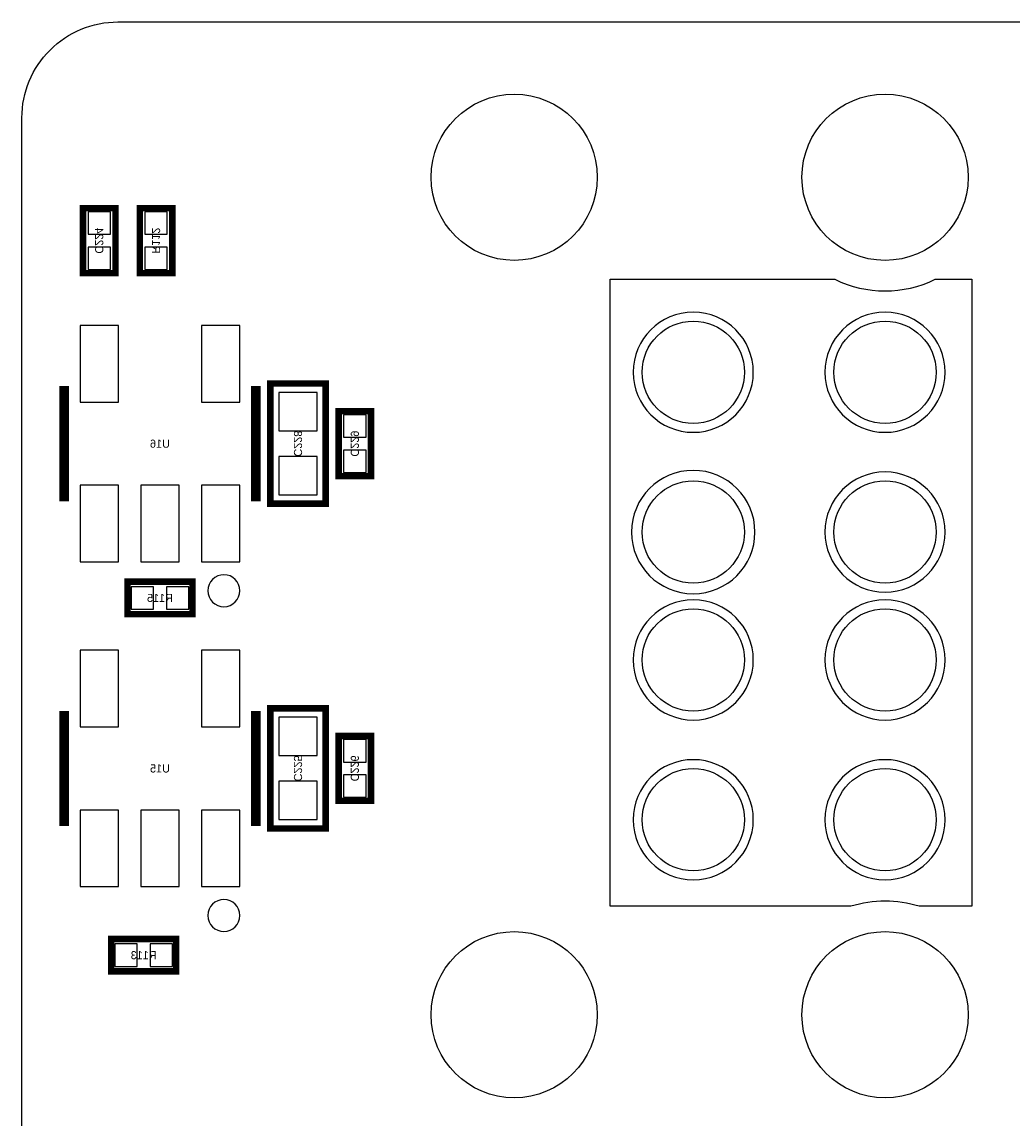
# Model space of a CAD drawing. Extents: x -7 to 92, y 0 to 100.
# Tile 3 of 16: x 0 to 15, y 39 to 56. Entities that reach past the tile are written whole.
import ezdxf
from ezdxf.enums import TextEntityAlignment as Align

# ---------------------------------------------------------------- set-up
doc = ezdxf.new("R2010")
doc.units = 0
for name, color, linetype in [('BG_OUTLINE', 12, 'CONTINUOUS'), ('PG_SILKSCREEN_BOTTOM', 150, 'CONTINUOUS'), ('PIN_BOTTOM', 200, 'CONTINUOUS'), ('RD_SILKSCREEN_BOTTOM', 150, 'CONTINUOUS')]:
    doc.layers.add(name, color=color, linetype=linetype)

msp = doc.modelspace()

# ---------------------------------------------------------------- linework, layer by layer
at = {"layer": 'BG_OUTLINE'}
msp.add_lwpolyline([(0, 1.500124), (0, 54.500018, -0.414227), (1.500124, 55.999888), (15.999968, 55.999888, -0.414241), (16.999966, 54.99989), (16.999966, 52.500022, 0.414244), (18.50009, 50.999898, 0.414204), (19.99996, 52.500022), (19.99996, 54.99989, -0.414226), (20.999958, 55.999888), (21.3614, 55.999888), (83.49996, 55.999888, -0.414216), (85.000084, 54.500018), (85.000084, 1.500124, -0.414251), (83.49996, 0), (1.500124, 0, -0.414262)], format="xyb", close=True, dxfattribs=at)
at = {"layer": 'PG_SILKSCREEN_BOTTOM'}
for points, const_width in [([(0.95504, 52.07), (0.95504, 53.086), (1.46304, 53.086), (1.46304, 52.07), (0.95504, 52.07)], 0.1016), ([(2.35204, 53.086), (2.35204, 52.07), (1.84404, 52.07), (1.84404, 53.086), (2.35204, 53.086)], 0.1016), ([(0.658876, 50.302922), (0.658876, 48.503078)], 0.150114), ([(3.659124, 48.503078), (3.659124, 50.302922)], 0.150114), ([(4.7498, 48.4632), (4.7498, 50.3428), (3.8862, 50.3428), (3.8862, 48.4632), (4.7498, 48.4632)], 0.1016), ([(4.953, 48.895), (4.953, 49.911), (5.461, 49.911), (5.461, 48.895), (4.953, 48.895)], 0.1016), ([(1.651, 47.244), (2.667, 47.244), (2.667, 46.736), (1.651, 46.736), (1.651, 47.244)], 0.1016), ([(0.658876, 45.222922), (0.658876, 43.423078)], 0.150114), ([(3.659124, 43.423078), (3.659124, 45.222922)], 0.150114), ([(4.7498, 43.3832), (4.7498, 45.2628), (3.8862, 45.2628), (3.8862, 43.3832), (4.7498, 43.3832)], 0.1016), ([(4.953, 43.815), (4.953, 44.831), (5.461, 44.831), (5.461, 43.815), (4.953, 43.815)], 0.1016), ([(1.397, 41.656), (2.413, 41.656), (2.413, 41.148), (1.397, 41.148), (1.397, 41.656)], 0.1016)]:
    msp.add_lwpolyline(points, dxfattribs=dict(at, const_width=const_width))
for points in [[(14.855952, 42.16654), (14.033246, 42.16654, 0.153457), (12.966954, 42.16654), (9.201658, 42.16654), (9.201658, 51.973988), (12.716764, 51.973988, 0.232159), (14.283436, 51.973988), (14.855952, 51.973988)], [(11.439906, 50.520346, 1), (9.560306, 50.520346, 1)], [(14.4399, 50.520346, 1), (12.5603, 50.520346, 1)], [(11.465306, 48.020224, 1), (9.534906, 48.020224, 1)], [(14.4399, 48.020224, 1), (12.5603, 48.020224, 1)], [(3.408934, 47.10303, 1), (2.909066, 47.10297, 1)], [(11.439906, 46.020228, 1), (9.560306, 46.020228, 1)], [(14.4399, 46.020228, 1), (12.5603, 46.020228, 1)], [(11.439906, 43.520106, 1), (9.560306, 43.520106, 1)], [(14.4399, 43.520106, 1), (12.5603, 43.520106, 1)], [(3.408934, 42.02303, 1), (2.909066, 42.02297, 1)]]:
    msp.add_lwpolyline(points, format="xyb", close=True, dxfattribs=at)
at = {"layer": 'PIN_BOTTOM'}
for points in [[(1.034034, 52.678076), (1.384046, 52.678076), (1.384046, 53.028088), (1.034034, 53.028088)], [(2.273046, 53.028088), (1.923034, 53.028088), (1.923034, 52.678076), (2.273046, 52.678076)], [(1.034034, 52.127912), (1.384046, 52.127912), (1.384046, 52.477924), (1.034034, 52.477924)], [(2.273046, 52.477924), (1.923034, 52.477924), (1.923034, 52.127912), (2.273046, 52.127912)], [(1.50876, 50.053494), (1.50876, 51.252374), (0.90932, 51.252374), (0.90932, 50.053494)], [(3.40868, 50.053494), (3.40868, 51.252374), (2.80924, 51.252374), (2.80924, 50.053494)], [(4.01828, 49.603152), (4.61772, 49.603152), (4.61772, 50.202592), (4.01828, 50.202592)], [(5.031994, 49.503076), (5.382006, 49.503076), (5.382006, 49.853088), (5.031994, 49.853088)], [(5.031994, 48.952912), (5.382006, 48.952912), (5.382006, 49.302924), (5.031994, 49.302924)], [(4.01828, 48.603408), (4.61772, 48.603408), (4.61772, 49.202848), (4.01828, 49.202848)], [(1.50876, 47.553626), (1.50876, 48.752506), (0.90932, 48.752506), (0.90932, 47.553626)], [(2.45872, 47.553626), (2.45872, 48.752506), (1.85928, 48.752506), (1.85928, 47.553626)], [(3.40868, 47.553626), (3.40868, 48.752506), (2.80924, 48.752506), (2.80924, 47.553626)], [(1.708912, 47.165006), (1.708912, 46.814994), (2.058924, 46.814994), (2.058924, 47.165006)], [(2.259076, 47.165006), (2.259076, 46.814994), (2.609088, 46.814994), (2.609088, 47.165006)], [(1.50876, 44.973494), (1.50876, 46.172374), (0.90932, 46.172374), (0.90932, 44.973494)], [(3.40868, 44.973494), (3.40868, 46.172374), (2.80924, 46.172374), (2.80924, 44.973494)], [(4.01828, 44.523152), (4.61772, 44.523152), (4.61772, 45.122592), (4.01828, 45.122592)], [(5.031994, 44.423076), (5.382006, 44.423076), (5.382006, 44.773088), (5.031994, 44.773088)], [(4.01828, 43.523408), (4.61772, 43.523408), (4.61772, 44.122848), (4.01828, 44.122848)], [(5.031994, 43.872912), (5.382006, 43.872912), (5.382006, 44.222924), (5.031994, 44.222924)], [(1.50876, 42.473626), (1.50876, 43.672506), (0.90932, 43.672506), (0.90932, 42.473626)], [(2.45872, 42.473626), (2.45872, 43.672506), (1.85928, 43.672506), (1.85928, 42.473626)], [(3.40868, 42.473626), (3.40868, 43.672506), (2.80924, 43.672506), (2.80924, 42.473626)], [(1.454912, 41.577006), (1.454912, 41.226994), (1.804924, 41.226994), (1.804924, 41.577006)], [(2.005076, 41.577006), (2.005076, 41.226994), (2.355088, 41.226994), (2.355088, 41.577006)]]:
    msp.add_lwpolyline(points, close=True, dxfattribs=at)
for centre, radius in [((7.70001, 53.570124), 1.299972), ((13.5001, 53.570124), 1.299972), ((10.500106, 50.520346), 0.799973), ((13.5001, 50.520346), 0.799973), ((10.500106, 48.020224), 0.799973), ((13.5001, 48.020224), 0.799973), ((10.500106, 46.020228), 0.799973), ((13.5001, 46.020228), 0.799973), ((10.500106, 43.520106), 0.799973), ((13.5001, 43.520106), 0.799973), ((7.70001, 40.470328), 1.299972), ((13.5001, 40.470328), 1.299972)]:
    msp.add_circle(centre, radius, dxfattribs=at)

# ---------------------------------------------------------------- texts
at = {"layer": 'RD_SILKSCREEN_BOTTOM', "text_generation_flag": 2}
for s, p in [('C224', (1.14554, 52.578254)), ('R112', (2.03454, 52.578254)), ('C228', (4.2545, 49.403254)), ('C229', (5.1435, 49.403254)), ('C225', (4.2545, 44.323254)), ('C226', (5.1435, 44.323254))]:
    msp.add_text(s, height=0.127, rotation=270, dxfattribs=at).set_placement(p, align=Align.CENTER)
for s, p in [('U16', (2.159, 49.3395)), ('R115', (2.159, 46.9265)), ('U15', (2.159, 44.2595)), ('R113', (1.905, 41.3385))]:
    msp.add_text(s, height=0.127, dxfattribs=at).set_placement(p, align=Align.CENTER)

doc.saveas('drawing.dxf')
